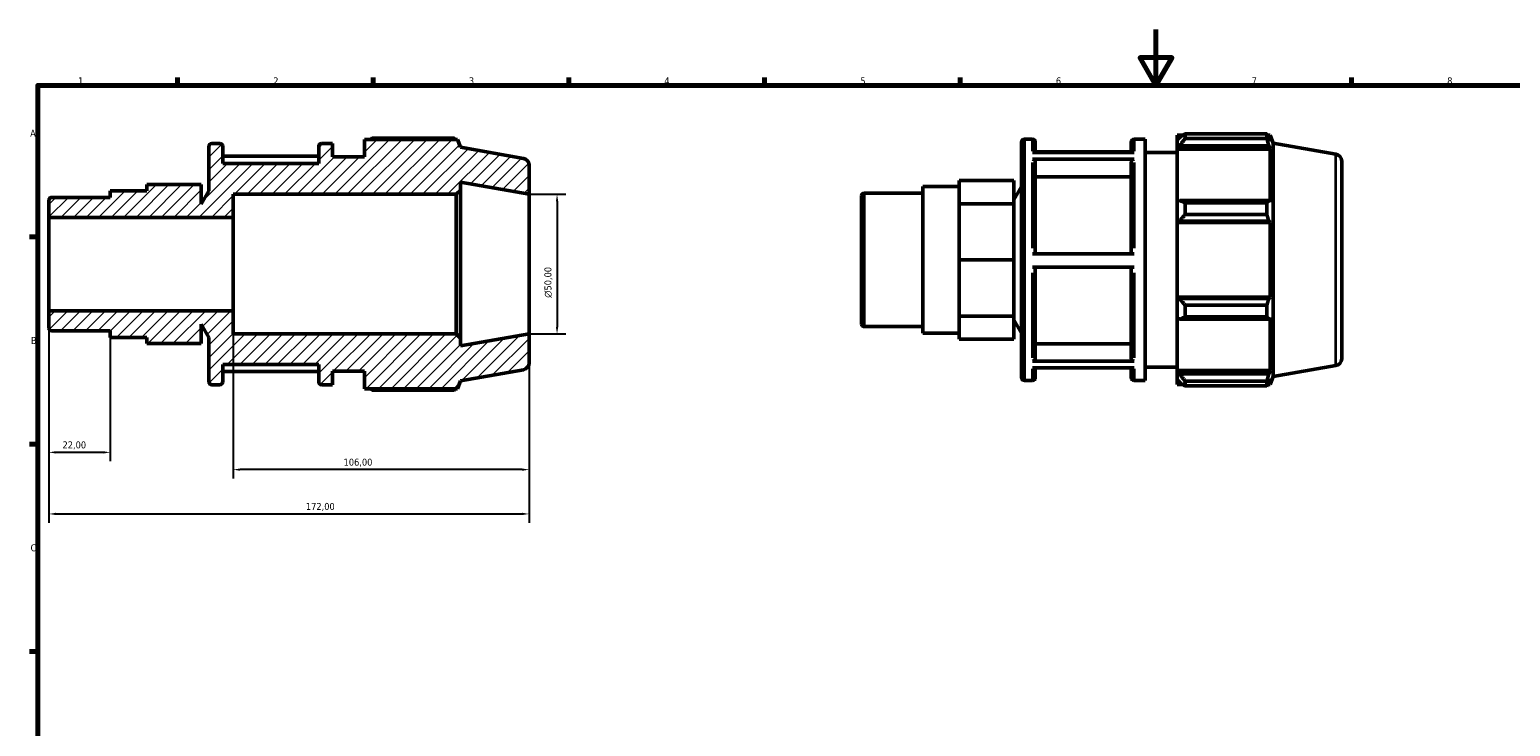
# Model space of a CAD drawing. Header units: millimetres. Extents: x 0 to 931, y 0 to 651.
# Tile 3 of 5: x 17 to 547, y 344 to 594. Entities that reach past the tile are written whole.
import ezdxf

# ---------------------------------------------------------------- set-up
doc = ezdxf.new("R2010")
doc.units = ezdxf.units.MM
for name, color, linetype, lineweight in [('Border (ISO)', 7, 'Continuous', 70), ('Dimension (ISO)', 7, 'Continuous', 25), ('Hatch (ISO)', 7, 'Continuous', 18), ('Visible (ISO)', 7, 'Continuous', 50), ('Visible Narrow (ISO)', 7, 'Continuous', 35)]:
    doc.layers.add(name, color=color, linetype=linetype, lineweight=lineweight)
doc.styles.add('Note Text (ISO)', font='tahoma.ttf')
doc.dimstyles.new('Default (ISO)', dxfattribs={"dimtxt": 2.5, "dimasz": 2.5, "dimexe": 3.175, "dimexo": 0, "dimgap": 0.762, "dimtad": 1, "dimrnd": 1e-08, "dimzin": 0, "dimtxsty": 'Note Text (ISO)', "dimcen": 0.09, "dimdle": 10, "dimclrd": 256, "dimclre": 256, "dimclrt": 232, "dimazin": 0, "dimtfac": 1.40208, "dimtmove": 0, "dimatfit": 3, "dimfxl": 1, "dimtolj": 1, "dimtzin": 0, "dimlwd": -1, "dimlwe": -1, "dimarcsym": 0})

# ---------------------------------------------------------------- blocks, each defined once
blk = doc.blocks.new('Borders Default Border')
at = {"layer": 'Border (ISO)'}
for p, q in [((70.08, 574), (70.08, 576.9)), ((140.17, 574), (140.17, 576.9)), ((210.25, 574), (210.25, 576.9)), ((280.33, 574), (280.33, 576.9)), ((350.42, 574), (350.42, 576.9)), ((490.58, 574), (490.58, 576.9)), ((20, 519.75), (17.1, 519.75)), ((20, 445.5), (17.1, 445.5)), ((20, 371.25), (17.1, 371.25))]:
    blk.add_line(p, q, dxfattribs=at)
at = {"layer": 'Border (ISO)', "flags": 128}
for points in [[(420.5, 594), (420.5, 574), (414.73, 584), (426.27, 584), (420.5, 574)], [(20, 20), (20, 574), (821, 574), (821, 20), (20, 20)]]:
    blk.add_lwpolyline(points, dxfattribs=at)
at = {"layer": 'Border (ISO)', "color": 232, "true_color": 0xca0064, "char_height": 2.5, "attachment_point": 7, "style": 'Note Text (ISO)'}
for s, insert in [('1', (34.48, 574.4)), ('2', (104.37, 574.4)), ('3', (174.43, 574.35)), ('4', (244.42, 574.4)), ('5', (314.64, 574.35)), ('6', (384.66, 574.35)), ('7', (454.77, 574.4)), ('8', (524.81, 574.34)), ('A', (17.29, 555.62)), ('B', (17.59, 481.37)), ('C', (17.43, 407.08))]:
    blk.add_mtext(s, dxfattribs=dict(at, insert=insert))
blk = doc.blocks.new('*D7')
at = {"layer": 'Defpoints', "color": 0, "transparency": 16777216}
for p in [(196, 535), (196, 485), (206, 485)]:
    blk.add_point(p, dxfattribs=at)
at = {"layer": 'Dimension (ISO)', "transparency": 16777216}
for p, q in [((196, 535), (209.18, 535)), ((206, 532.5), (206, 487.5)), ((196, 485), (209.18, 485))]:
    blk.add_line(p, q, dxfattribs=at)
for points in [[(205.58, 532.5), (206.42, 532.5), (206, 535)], [(205.58, 487.5), (206.42, 487.5), (206, 485)]]:
    blk.add_solid(points, dxfattribs=at)
at = {"layer": 'Dimension (ISO)', "color": 232, "true_color": 0xca0064, "transparency": 16777216, "insert": (201.48, 497.94), "char_height": 2.5, "attachment_point": 1, "rotation": 90, "style": 'Note Text (ISO)'}
blk.add_mtext('\\A1;\\fAIGDT|b0|i0;\\H2.5000;\\ln\\fTahoma|b0|i0;\\H2.5000;50,00', dxfattribs=at)
blk = doc.blocks.new('*D8')
at = {"layer": 'Defpoints', "color": 0, "transparency": 16777216}
for p in [(90, 493.27), (196, 485), (90, 436.37)]:
    blk.add_point(p, dxfattribs=at)
at = {"layer": 'Dimension (ISO)', "transparency": 16777216}
for p, q in [((90, 493.27), (90, 433.19)), ((196, 485), (196, 433.19)), ((193.5, 436.37), (92.5, 436.37))]:
    blk.add_line(p, q, dxfattribs=at)
for points in [[(92.5, 436.78), (92.5, 435.95), (90, 436.37)], [(193.5, 436.78), (193.5, 435.95), (196, 436.37)]]:
    blk.add_solid(points, dxfattribs=at)
at = {"layer": 'Dimension (ISO)', "color": 232, "true_color": 0xca0064, "transparency": 16777216, "insert": (129.55, 440.3), "char_height": 2.5, "attachment_point": 1, "style": 'Note Text (ISO)'}
blk.add_mtext('\\A1;106,00', dxfattribs=at)
blk = doc.blocks.new('*D9')
at = {"layer": 'Defpoints', "color": 0, "transparency": 16777216}
for p in [(24, 493.27), (46, 483.71), (24, 442.56)]:
    blk.add_point(p, dxfattribs=at)
at = {"layer": 'Dimension (ISO)', "transparency": 16777216}
for p, q in [((24, 493.27), (24, 439.38)), ((46, 483.71), (46, 439.38)), ((43.5, 442.56), (26.5, 442.56))]:
    blk.add_line(p, q, dxfattribs=at)
for points in [[(26.5, 442.97), (26.5, 442.14), (24, 442.56)], [(43.5, 442.97), (43.5, 442.14), (46, 442.56)]]:
    blk.add_solid(points, dxfattribs=at)
at = {"layer": 'Dimension (ISO)', "color": 232, "true_color": 0xca0064, "transparency": 16777216, "insert": (28.89, 446.49), "char_height": 2.5, "attachment_point": 1, "style": 'Note Text (ISO)'}
blk.add_mtext('\\A1;22,00', dxfattribs=at)
blk = doc.blocks.new('*D10')
at = {"layer": 'Defpoints', "color": 0, "transparency": 16777216}
for p in [(24, 493.27), (196, 485), (196, 420.5)]:
    blk.add_point(p, dxfattribs=at)
at = {"layer": 'Dimension (ISO)', "transparency": 16777216}
for p, q in [((24, 493.27), (24, 417.32)), ((196, 485), (196, 417.32)), ((26.5, 420.5), (193.5, 420.5))]:
    blk.add_line(p, q, dxfattribs=at)
for points in [[(26.5, 420.92), (26.5, 420.08), (24, 420.5)], [(193.5, 420.92), (193.5, 420.08), (196, 420.5)]]:
    blk.add_solid(points, dxfattribs=at)
at = {"layer": 'Dimension (ISO)', "color": 232, "true_color": 0xca0064, "transparency": 16777216, "insert": (116.05, 424.44), "char_height": 2.5, "attachment_point": 1, "style": 'Note Text (ISO)'}
blk.add_mtext('\\A1;172,00', dxfattribs=at)

msp = doc.modelspace()

# ---------------------------------------------------------------- hatches: boundary and pattern name
at = {"layer": 'Hatch (ISO)'}
h = msp.add_hatch(dxfattribs=at)
h.set_pattern_fill('ANSI31', color=256, scale=25.4, style=0)
h.set_pattern_definition([(45, (0, 0), (-2.245064, 2.245064), [])])
edge = h.paths.add_edge_path()
edge.add_ellipse((193.5, 474.598), major_axis=(0.434, -2.462), ratio=1, start_angle=0, end_angle=80)
edge.add_line((196, 474.598), (196, 485))
edge.add_line((196, 485), (171.429, 480.667))
edge.add_line((171.429, 480.667), (171.429, 483.5))
edge.add_line((171.429, 483.5), (169.929, 485))
edge.add_line((169.929, 485), (90, 485))
edge.add_line((90, 485), (90, 493.269))
edge.add_line((90, 493.269), (24, 493.269))
edge.add_line((24, 493.269), (24, 487.099))
edge.add_ellipse((25, 487.099), major_axis=(-1, 0), ratio=1, start_angle=0, end_angle=90)
edge.add_line((25, 486.099), (46, 486.099))
edge.add_line((46, 486.099), (46, 483.708))
edge.add_line((46, 483.708), (59.029, 483.708))
edge.add_line((59.029, 483.708), (59.029, 481.542))
edge.add_line((59.029, 481.542), (78.573, 481.542))
edge.add_line((78.573, 481.542), (78.573, 488.489))
edge.add_line((78.573, 488.489), (81.333, 483.708))
edge.add_line((81.333, 483.708), (81.333, 467.8))
edge.add_ellipse((82.333, 467.8), major_axis=(-1, 0), ratio=1, start_angle=0, end_angle=90)
edge.add_line((82.333, 466.8), (85.248, 466.8))
edge.add_ellipse((85.248, 467.8), major_axis=(0, -1), ratio=1, start_angle=0, end_angle=90)
edge.add_line((86.248, 467.8), (86.248, 474))
edge.add_line((86.248, 474), (120.648, 474))
edge.add_line((120.648, 474), (120.648, 467.8))
edge.add_ellipse((121.648, 467.8), major_axis=(-1, 0), ratio=1, start_angle=0, end_angle=90)
edge.add_line((121.648, 466.8), (125.562, 466.8))
edge.add_line((125.562, 466.8), (125.562, 471.6))
edge.add_line((125.562, 471.6), (137.029, 471.6))
edge.add_line((137.029, 471.6), (137.029, 465.36))
edge.add_line((137.029, 465.36), (170.407, 465.36))
edge.add_line((170.407, 465.36), (171.429, 468.167))
edge.add_line((171.429, 468.167), (193.934, 472.136))
edge = h.paths.add_edge_path()
edge.add_ellipse((193.5, 545.402), major_axis=(2.5, 0), ratio=1, start_angle=0, end_angle=80)
edge.add_line((193.934, 547.864), (171.429, 551.833))
edge.add_line((171.429, 551.833), (170.407, 554.64))
edge.add_line((170.407, 554.64), (137.029, 554.64))
edge.add_line((137.029, 554.64), (137.029, 548.4))
edge.add_line((137.029, 548.4), (125.562, 548.4))
edge.add_line((125.562, 548.4), (125.562, 553.2))
edge.add_line((125.562, 553.2), (121.648, 553.2))
edge.add_ellipse((121.648, 552.2), major_axis=(0, 1), ratio=1, start_angle=0, end_angle=90)
edge.add_line((120.648, 552.2), (120.648, 546))
edge.add_line((120.648, 546), (86.248, 546))
edge.add_line((86.248, 546), (86.248, 552.2))
edge.add_ellipse((85.248, 552.2), major_axis=(1, 0), ratio=1, start_angle=0, end_angle=90)
edge.add_line((85.248, 553.2), (82.333, 553.2))
edge.add_ellipse((82.333, 552.2), major_axis=(0, 1), ratio=1, start_angle=0, end_angle=90)
edge.add_line((81.333, 552.2), (81.333, 536.292))
edge.add_line((81.333, 536.292), (78.573, 531.511))
edge.add_line((78.573, 531.511), (78.573, 538.458))
edge.add_line((78.573, 538.458), (59.029, 538.458))
edge.add_line((59.029, 538.458), (59.029, 536.292))
edge.add_line((59.029, 536.292), (46, 536.292))
edge.add_line((46, 536.292), (46, 533.902))
edge.add_line((46, 533.901), (25, 533.901))
edge.add_ellipse((25, 532.901), major_axis=(0, 1), ratio=1, start_angle=0, end_angle=90)
edge.add_line((24, 532.901), (24, 526.731))
edge.add_line((24, 526.731), (90, 526.731))
edge.add_line((90, 526.731), (90, 535))
edge.add_line((90, 535), (169.929, 535))
edge.add_line((169.929, 535), (171.429, 536.5))
edge.add_line((171.429, 536.5), (171.429, 539.333))
edge.add_line((171.429, 539.333), (196, 535))
edge.add_line((196, 535), (196, 545.402))

# ---------------------------------------------------------------- linework, layer by layer
at = {"layer": 'Visible (ISO)'}
for p, q in [((81.333, 552.2), (81.333, 536.292)), ((85.248, 553.2), (82.333, 553.2)), ((86.248, 546), (86.248, 552.2)), ((120.648, 552.2), (120.648, 546)), ((125.562, 553.2), (121.648, 553.2)), ((125.562, 548.4), (125.562, 553.2)), ((170.407, 554.64), (137.029, 554.64)), ((137.029, 554.64), (137.029, 548.4)), ((169.184, 555.165), (139.909, 555.165)), ((171.429, 551.833), (170.407, 554.64)), ((193.934, 547.864), (171.429, 551.833)), ((372.365, 469.32), (372.365, 553.72)), ((373.365, 554.72), (376.279, 554.72)), ((377.279, 553.72), (377.279, 549.972)), ((411.679, 549.972), (411.679, 553.72)), ((412.679, 554.72), (416.593, 554.72)), ((416.593, 468.32), (416.593, 554.72)), ((428.06, 556.16), (428.06, 554.551)), ((428.06, 556.16), (430.103, 556.16)), ((429.02, 555.467), (428.06, 554.551)), ((428.06, 551.542), (428.06, 554.551)), ((428.06, 551.542), (429.02, 552.393)), ((429.02, 552.393), (460.914, 552.393)), ((430.94, 556.684), (430.94, 554.949)), ((430.94, 556.684), (460.215, 556.684)), ((460.215, 554.949), (430.94, 554.949)), ((460.215, 554.949), (460.215, 556.684)), ((460.52, 556.16), (461.438, 556.16)), ((461.438, 554.094), (460.914, 555.467)), ((460.914, 552.393), (461.438, 551.116)), ((462.46, 553.352), (461.438, 556.16)), ((461.438, 554.094), (461.438, 556.16)), ((462.46, 469.687), (462.46, 553.352)), ((484.965, 549.384), (462.46, 553.352)), ((120.648, 548.656), (86.248, 548.656)), ((137.029, 548.4), (125.562, 548.4)), ((376.279, 549.972), (412.679, 549.972)), ((412.679, 547.55), (376.279, 547.55)), ((411.679, 550.176), (377.279, 550.176)), ((377.279, 546.682), (377.279, 513.694)), ((411.679, 513.694), (411.679, 546.682)), ((416.593, 549.92), (428.06, 549.92)), ((428.06, 551.116), (428.06, 551.542)), ((428.06, 551.116), (428.06, 532.354)), ((428.06, 551.116), (461.438, 551.116)), ((461.438, 532.132), (461.438, 551.116)), ((487.031, 546.922), (487.031, 476.118)), ((120.648, 546), (86.248, 546)), ((196, 535), (196, 545.402)), ((411.679, 541.301), (377.279, 541.301)), ((59.029, 536.292), (46, 536.292)), ((46, 536.292), (46, 533.901)), ((78.573, 538.458), (59.029, 538.458)), ((59.029, 538.458), (59.029, 536.292)), ((78.573, 531.511), (78.573, 538.458)), ((81.333, 536.292), (78.573, 531.511)), ((169.929, 535), (171.429, 536.5)), ((171.429, 536.5), (171.429, 539.333)), ((171.429, 539.333), (196, 535)), ((171.429, 483.5), (171.429, 536.5)), ((337.031, 485.228), (337.031, 537.811)), ((337.031, 537.811), (350.061, 537.811)), ((350.061, 535.81), (350.061, 539.978)), ((369.605, 539.978), (350.061, 539.978)), ((350.061, 531.643), (350.061, 535.81)), ((369.605, 531.643), (369.605, 539.978)), ((369.605, 533.031), (372.365, 537.811)), ((24, 532.901), (24, 526.731)), ((46, 533.901), (25, 533.901)), ((90, 526.731), (90, 535)), ((90, 535), (169.929, 535)), ((169.929, 535), (169.929, 485)), ((196, 485), (196, 535)), ((315.031, 488.618), (315.031, 534.421)), ((316.031, 535.421), (337.031, 535.421)), ((350.061, 521.581), (350.061, 531.643)), ((369.605, 531.643), (350.061, 531.643)), ((369.605, 511.52), (369.605, 531.643)), ((429.02, 532.797), (428.06, 532.354)), ((428.06, 525.088), (428.06, 532.354)), ((460.914, 532.797), (429.02, 532.797)), ((430.94, 531.963), (430.94, 527.773)), ((430.94, 531.963), (460.215, 531.963)), ((460.215, 527.773), (460.215, 531.963)), ((461.438, 532.132), (460.914, 532.797)), ((24, 526.731), (90, 526.731)), ((24, 493.269), (24, 526.731)), ((90, 493.269), (90, 526.731)), ((428.06, 525.088), (429.02, 525.376)), ((428.06, 524.943), (428.06, 525.088)), ((429.02, 525.376), (460.914, 525.376)), ((460.215, 527.773), (430.94, 527.773)), ((460.914, 525.376), (461.438, 524.943)), ((350.061, 511.52), (350.061, 521.581)), ((428.06, 524.943), (428.06, 498.096)), ((428.06, 524.943), (461.438, 524.943)), ((461.438, 498.096), (461.438, 524.943)), ((369.605, 511.52), (350.061, 511.52)), ((350.061, 501.458), (350.061, 511.52)), ((369.605, 491.397), (369.605, 511.52)), ((376.279, 513.694), (412.679, 513.694)), ((412.679, 508.894), (376.279, 508.894)), ((377.279, 508.894), (377.279, 476.109)), ((411.679, 476.109), (411.679, 508.894)), ((350.061, 491.397), (350.061, 501.458)), ((90, 493.269), (24, 493.269)), ((24, 493.269), (24, 487.099)), ((90, 485), (90, 493.269)), ((428.06, 497.952), (428.06, 498.096)), ((428.06, 498.096), (461.438, 498.096)), ((428.06, 490.686), (428.06, 497.952)), ((429.02, 497.663), (428.06, 497.952)), ((460.914, 497.663), (429.02, 497.663)), ((430.94, 495.267), (430.94, 491.076)), ((430.94, 495.267), (460.215, 495.267)), ((460.215, 491.076), (460.215, 495.267)), ((461.438, 498.096), (460.914, 497.663)), ((78.573, 481.542), (78.573, 488.489)), ((78.573, 488.489), (81.333, 483.708)), ((369.605, 491.397), (350.061, 491.397)), ((350.061, 487.229), (350.061, 491.397)), ((369.605, 483.062), (369.605, 491.397)), ((369.605, 490.008), (372.365, 485.228)), ((428.06, 490.686), (429.02, 490.242)), ((428.06, 490.686), (428.06, 471.924)), ((429.02, 490.242), (460.914, 490.242)), ((460.215, 491.076), (430.94, 491.076)), ((460.914, 490.242), (461.438, 490.907)), ((461.438, 471.924), (461.438, 490.907)), ((25, 486.099), (46, 486.099)), ((46, 486.099), (46, 483.708)), ((46, 483.708), (59.029, 483.708)), ((59.029, 483.708), (59.029, 481.542)), ((81.333, 483.708), (81.333, 467.8)), ((169.929, 485), (90, 485)), ((171.429, 483.5), (169.929, 485)), ((196, 485), (171.429, 480.667)), ((171.429, 480.667), (171.429, 483.5)), ((196, 474.598), (196, 485)), ((316.031, 487.618), (337.031, 487.618)), ((337.031, 485.228), (350.061, 485.228)), ((350.061, 483.062), (350.061, 487.229)), ((369.605, 483.062), (350.061, 483.062)), ((78.573, 481.542), (59.029, 481.542)), ((377.279, 481.487), (411.679, 481.487)), ((86.248, 467.8), (86.248, 474)), ((86.248, 474), (120.648, 474)), ((120.648, 474), (120.648, 467.8)), ((171.429, 468.167), (193.934, 472.136)), ((376.279, 475.242), (412.679, 475.242)), ((412.679, 472.864), (376.279, 472.864)), ((377.279, 472.864), (377.279, 469.32)), ((411.679, 469.32), (411.679, 472.864)), ((416.593, 473.12), (428.06, 473.12)), ((484.965, 473.656), (462.46, 469.687)), ((82.333, 466.8), (85.248, 466.8)), ((86.248, 471.548), (120.648, 471.548)), ((121.648, 466.8), (125.562, 466.8)), ((125.562, 466.8), (125.562, 471.6)), ((125.562, 471.6), (137.029, 471.6)), ((137.029, 471.6), (137.029, 465.36)), ((170.407, 465.36), (171.429, 468.167)), ((373.365, 468.32), (376.279, 468.32)), ((412.679, 468.32), (416.593, 468.32)), ((428.06, 471.498), (428.06, 471.924)), ((428.06, 471.924), (461.438, 471.924)), ((428.06, 468.488), (428.06, 471.498)), ((429.02, 470.646), (428.06, 471.498)), ((428.06, 468.488), (429.02, 467.573)), ((428.06, 468.488), (428.06, 466.88)), ((428.06, 466.88), (430.103, 466.88)), ((460.914, 470.646), (429.02, 470.646)), ((430.94, 468.091), (430.94, 466.355)), ((430.94, 468.091), (460.215, 468.091)), ((460.215, 466.355), (460.215, 468.091)), ((460.52, 466.88), (461.438, 466.88)), ((461.438, 471.924), (460.914, 470.646)), ((460.914, 467.573), (461.438, 468.946)), ((462.46, 469.687), (461.438, 466.88)), ((461.438, 466.88), (461.438, 468.946)), ((137.029, 465.36), (170.407, 465.36)), ((139.909, 464.835), (169.184, 464.835)), ((460.215, 466.355), (430.94, 466.355))]:
    msp.add_line(p, q, dxfattribs=at)
for centre, radius, start, end in [((82.333, 552.2), 1, 90, 180), ((85.248, 552.2), 1, 0, 90), ((121.648, 552.2), 1, 90, 180), ((373.365, 553.72), 1, 90, 180), ((376.279, 553.72), 1, 0, 90), ((412.679, 553.72), 1, 90, 180), ((193.5, 545.402), 2.5, 0, 80), ((484.531, 546.922), 2.5, 0, 80), ((25, 532.901), 1, 90, 180), ((316.031, 534.421), 1, 90, 180), ((316.031, 488.618), 1, 180, 270), ((25, 487.099), 1, 180, 270), ((193.5, 474.598), 2.5, 280, 0), ((484.531, 476.118), 2.5, 280, 0), ((82.333, 467.8), 1, 180, 270), ((85.248, 467.8), 1, 270, 0), ((121.648, 467.8), 1, 180, 270), ((373.365, 469.32), 1, 180, 270), ((376.279, 469.32), 1, 270, 0), ((412.679, 469.32), 1, 180, 270)]:
    msp.add_arc(centre, radius, start, end, dxfattribs=at)
for points, weights in [([(139.072, 554.64), (139.483, 554.9), (139.909, 555.165)], [1.00958062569, 1.01124629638, 1.01276464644]), ([(169.488, 554.64), (169.339, 554.9), (169.184, 555.165)], [1.00109127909, 1.0006196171, 1]), ([(430.94, 556.684), (429.941, 556.063), (429.02, 555.467)], [1.01276464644, 1.00920776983, 1.00484243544]), ([(429.02, 552.393), (429.941, 553.645), (430.94, 554.949)], [1.00484243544, 1.00920776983, 1.01276464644]), ([(460.215, 556.684), (460.578, 556.063), (460.914, 555.467)], [1, 1.001455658, 1.00209473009]), ([(460.914, 552.393), (460.578, 553.645), (460.215, 554.949)], [1.00209473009, 1.001455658, 1]), ([(430.94, 531.963), (429.941, 532.389), (429.02, 532.797)], [1.01276464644, 1.00920776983, 1.00484243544]), ([(460.215, 531.963), (460.578, 532.389), (460.914, 532.797)], [1, 1.001455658, 1.00209473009]), ([(429.02, 525.376), (429.941, 526.55), (430.94, 527.773)], [1.00484243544, 1.00920776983, 1.01276464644]), ([(460.914, 525.376), (460.578, 526.55), (460.215, 527.773)], [1.00209473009, 1.001455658, 1]), ([(430.94, 495.267), (429.941, 496.489), (429.02, 497.663)], [1.01276464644, 1.00920776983, 1.00484243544]), ([(460.215, 495.267), (460.578, 496.489), (460.914, 497.663)], [1, 1.001455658, 1.00209473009]), ([(429.02, 490.242), (429.941, 490.651), (430.94, 491.076)], [1.00484243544, 1.00920776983, 1.01276464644]), ([(460.914, 490.242), (460.578, 490.651), (460.215, 491.076)], [1.00209473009, 1.001455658, 1]), ([(430.94, 468.091), (429.941, 469.395), (429.02, 470.646)], [1.01276464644, 1.00920776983, 1.00484243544]), ([(429.02, 467.573), (429.941, 466.976), (430.94, 466.355)], [1.00484243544, 1.00920776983, 1.01276464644]), ([(460.215, 468.091), (460.578, 469.395), (460.914, 470.646)], [1, 1.001455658, 1.00209473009]), ([(460.914, 467.573), (460.578, 466.976), (460.215, 466.355)], [1.00209473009, 1.001455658, 1]), ([(139.909, 464.835), (139.483, 465.1), (139.072, 465.36)], [1.01276464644, 1.01124629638, 1.00958062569]), ([(169.184, 464.835), (169.339, 465.1), (169.488, 465.36)], [1, 1.0006196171, 1.00109127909])]:
    msp.add_rational_spline(points, weights, degree=2, dxfattribs=at)
for points, knots in [([(376.279, 547.55), (376.402, 547.55), (376.547, 547.525), (376.775, 547.443), (376.898, 547.372), (377.073, 547.22), (377.155, 547.113), (377.25, 546.915), (377.279, 546.789), (377.279, 546.682)], [0, 0, 0, 0, 0.03700186, 0.03700186, 0.07403875, 0.07403875, 0.11111911, 0.11111911, 0.14823724, 0.14823724, 0.14823724, 0.14823724]), ([(411.679, 546.682), (411.679, 546.789), (411.708, 546.915), (411.802, 547.113), (411.885, 547.22), (412.059, 547.372), (412.182, 547.443), (412.41, 547.525), (412.555, 547.55), (412.679, 547.55)], [0.44472334, 0.44472334, 0.44472334, 0.44472334, 0.48184147, 0.48184147, 0.51892182, 0.51892182, 0.55595871, 0.55595871, 0.59296057, 0.59296057, 0.59296057, 0.59296057]), ([(377.279, 476.109), (377.279, 476.002), (377.25, 475.876), (377.155, 475.678), (377.073, 475.571), (376.899, 475.42), (376.775, 475.349), (376.547, 475.267), (376.402, 475.242), (376.279, 475.242)], [0.44458629, 0.44458629, 0.44458629, 0.44458629, 0.48167476, 0.48167476, 0.51873737, 0.51873737, 0.55577022, 0.55577022, 0.59277908, 0.59277908, 0.59277908, 0.59277908]), ([(412.679, 475.242), (412.555, 475.242), (412.41, 475.267), (412.182, 475.349), (412.059, 475.42), (411.885, 475.571), (411.802, 475.678), (411.708, 475.876), (411.679, 476.002), (411.679, 476.109)], [0, 0, 0, 0, 0.03700886, 0.03700886, 0.0740417, 0.0740417, 0.11110431, 0.11110431, 0.14819278, 0.14819278, 0.14819278, 0.14819278])]:
    msp.add_open_spline(points, degree=3, knots=knots, dxfattribs=at)
at = {"layer": 'Visible Narrow (ISO)'}
for p, q in [((373.365, 554.188), (373.365, 468.852)), ((376.279, 550.427), (376.279, 554.708)), ((412.679, 554.708), (412.679, 550.427)), ((376.279, 515.71), (376.279, 546.395)), ((412.679, 546.395), (412.679, 515.71)), ((484.965, 474.122), (484.965, 548.918)), ((316.031, 535.127), (316.031, 487.913)), ((376.279, 476.379), (376.279, 506.879)), ((412.679, 506.879), (412.679, 476.379)), ((376.279, 468.331), (376.279, 472.428)), ((412.679, 472.428), (412.679, 468.331))]:
    msp.add_line(p, q, dxfattribs=at)

# ---------------------------------------------------------------- block references
msp.add_blockref('Borders Default Border', (0, 0))

# ---------------------------------------------------------------- dimensions: what is measured, and where the dimension line sits
at = {"layer": 'Dimension (ISO)'}
dim = msp.add_linear_dim(base=(206, 485), p1=(196, 535), p2=(196, 485), angle=90, text='\\fAIGDT|b0|i0;\\H2.5000;\\ln\\fTahoma|b0|i0;\\H2.5000;<>', dimstyle='Default (ISO)', override={"dimdec": 2, "dimtp": 0, "dimtm": 0, "dimtdec": 2, "dimtofl": 0, "dimatfit": 1}, dxfattribs=at)
dim.commit()
dim.dimension.update_dxf_attribs({"geometry": '*D7', "text_midpoint": (206, 503.5), "dimtype": 160})
for base, p1, p2, picture, middle in [((24, 442.556), (46, 483.708), (24, 493.269), '*D9', (33, 442.556)), ((196, 420.5), (24, 493.269), (196, 485), '*D10', (121, 420.5)), ((90, 436.366), (196, 485), (90, 493.269), '*D8', (134.5, 436.366))]:
    dim = msp.add_linear_dim(base=base, p1=p1, p2=p2, angle=180, dimstyle='Default (ISO)', override={"dimdec": 2, "dimtp": 0, "dimtm": 0, "dimtdec": 2, "dimtofl": 0, "dimatfit": 1}, dxfattribs=at)
    dim.commit()
    dim.dimension.update_dxf_attribs({"geometry": picture, "text_midpoint": middle, "dimtype": 160})

doc.saveas('drawing.dxf')
